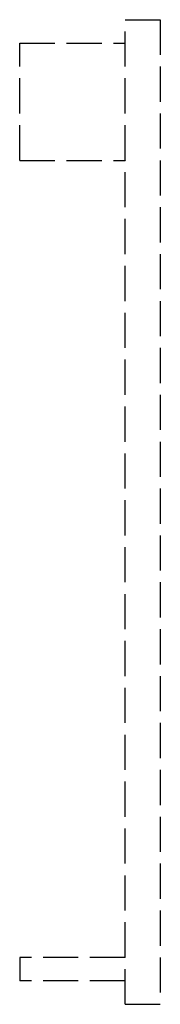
# Model space of a CAD drawing. Header units: millimetres. Extents: x -4.5 to 1.5, y 0 to 42.
import ezdxf

# ---------------------------------------------------------------- set-up
doc = ezdxf.new("R2010")
doc.units = ezdxf.units.MM
doc.header["$LTSCALE"] = 10
doc.linetypes.add('ALLCAD_Strich', pattern=[0.2, 0.15, -0.05])
doc.layers.add('BESCH_KONT_sich_schn_seit_2d', color=160, linetype='Continuous')

msp = doc.modelspace()

# ---------------------------------------------------------------- linework, layer by layer
at = {"layer": 'BESCH_KONT_sich_schn_seit_2d', "linetype": 'ALLCAD_Strich', "extrusion": (-1.09476e-47, 1, -2.22045e-16)}
for p, q in [((0, 0, 13.5), (0, 42, 13.5)), ((0, 42, 13.5), (1.5, 42, 13.5)), ((1.5, 42, 13.5), (1.5, 0, 13.5)), ((-4.5, 41, 13.5), (0, 41, 13.5)), ((-4.5, 36, 13.5), (-4.5, 41, 13.5)), ((-4.5, 36, 13.5), (0, 36, 13.5)), ((-0.02, 36.005, 13.5), (-0.02, 36.003, 13.5)), ((-0.018, 36.003, 13.5), (-0.018, 36.005, 13.5)), ((-0.017, 36.008, 13.5), (-0.017, 36.008, 13.5)), ((-0.017, 36.007, 13.5), (-0.017, 36.007, 13.5)), ((-0.017, 36.002, 13.5), (-0.017, 36.002, 13.5)), ((-0.016, 36.005, 13.5), (-0.016, 36.003, 13.5)), ((-0.014, 36.003, 13.5), (-0.014, 36.005, 13.5)), ((-0.013, 36.006, 13.5), (-0.013, 36.005, 13.5)), ((-0.007, 36.008, 13.5), (-0.011, 36.008, 13.5)), ((-0.011, 36.005, 13.5), (-0.011, 36.005, 13.5)), ((-0.011, 36.003, 13.5), (-0.009, 36.003, 13.5)), ((-0.01, 36.006, 13.5), (-0.009, 36.006, 13.5)), ((-0.009, 36.004, 13.5), (-0.01, 36.004, 13.5)), ((-0.009, 36.006, 13.5), (-0.009, 36.004, 13.5)), ((-0.009, 36.003, 13.5), (-0.009, 36, 13.5)), ((-0.009, 36, 13.5), (-0.007, 36, 13.5)), ((-0.007, 36, 13.5), (-0.007, 36.008, 13.5)), ((-0.006, 36.005, 13.5), (-0.006, 36.003, 13.5)), ((-0.004, 36.003, 13.5), (-0.004, 36.005, 13.5)), ((-0.003, 36.008, 13.5), (-0.003, 36.008, 13.5)), ((-0.003, 36.007, 13.5), (-0.003, 36.007, 13.5)), ((-0.003, 36.002, 13.5), (-0.003, 36.002, 13.5)), ((-0.002, 36.005, 13.5), (-0.002, 36.003, 13.5)), ((0, 2, 13.5), (-4.5, 2, 13.5)), ((-4.5, 2, 13.5), (-4.5, 1, 13.5)), ((0, 1, 13.5), (-4.5, 1, 13.5)), ((0, 0, 13.5), (1.5, 0, 13.5))]:
    msp.add_line(p, q, dxfattribs=at)
at = {"layer": 'BESCH_KONT_sich_schn_seit_2d', "linetype": 'ALLCAD_Strich'}
for centre, radius, start, end in [((-0.017, 36.005, 13.5), 0.00271, 90, 180), ((-0.017, 36.003, 13.5), 0.00271, 180, 270), ((-0.017, 36.005, 13.5), 0.00271, 360, 90), ((-0.017, 36.003, 13.5), 0.00271, 270, 0), ((-0.011, 36.006, 13.5), 0.00217, 90, 180), ((-0.011, 36.005, 13.5), 0.00217, 180, 270), ((-0.003, 36.005, 13.5), 0.00271, 90, 180), ((-0.003, 36.003, 13.5), 0.00271, 180, 270), ((-0.003, 36.005, 13.5), 0.00271, 360, 90), ((-0.003, 36.003, 13.5), 0.00271, 270, 0)]:
    msp.add_arc(centre, radius, start, end, dxfattribs=at)
at = {"layer": 'BESCH_KONT_sich_schn_seit_2d', "linetype": 'ALLCAD_Strich', "extrusion": (-2.22045e-16, -2.22045e-16, -1)}
for centre, radius, start, end in [((0.017, 36.005, -13.5), 0.00116, 360, 90), ((0.017, 36.003, -13.5), 0.00116, 270, 0), ((0.017, 36.005, -13.5), 0.00116, 90, 180), ((0.017, 36.003, -13.5), 0.00116, 180, 270), ((0.01, 36.005, -13.5), 0.00093, 360, 90), ((0.01, 36.005, -13.5), 0.00093, 270, 0), ((0.003, 36.005, -13.5), 0.00116, 360, 90), ((0.003, 36.003, -13.5), 0.00116, 270, 0), ((0.003, 36.005, -13.5), 0.00116, 90, 180), ((0.003, 36.003, -13.5), 0.00116, 180, 270)]:
    msp.add_arc(centre, radius, start, end, dxfattribs=at)

doc.saveas('drawing.dxf')
